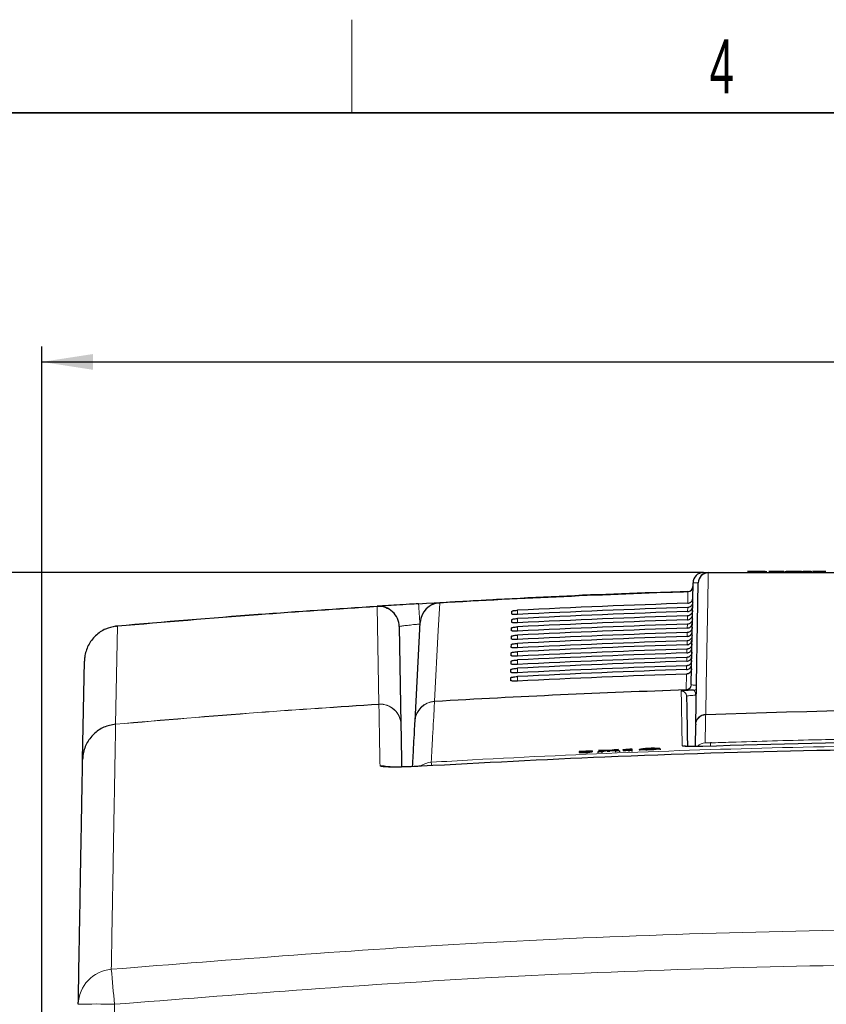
# Paper-space layout 'Blatt3' of a CAD drawing. Header units: millimetres. Extents: x 5 to 418, y 2 to 292.
# Tile 14 of 30: x 148 to 200, y 225 to 288. Entities that reach past the tile are written whole.
import ezdxf

# ---------------------------------------------------------------- set-up
doc = ezdxf.new("R2010")
doc.units = ezdxf.units.MM
doc.layers.add('SLD-0', color=7, linetype='Continuous')
doc.styles.add('SLDTEXTSTYLE0', font='TXT', dxfattribs={"width": 0.605})
doc.dimstyles.new('SLDDIMSTYLE4', dxfattribs={"dimtxt": 3.5, "dimasz": 3.302, "dimexe": 0, "dimexo": 0.0625, "dimgap": 0.875, "dimtad": 1, "dimlfac": 1.5, "dimrnd": 1e-09, "dimzin": 12, "dimdsep": 46, "dimtxsty": 'SLDTEXTSTYLE0', "dimsah": 1, "dimcen": 0.09, "dimadec": 0, "dimazin": 3, "dimtfac": 1, "dimtofl": 0, "dimtmove": 0, "dimatfit": 3, "dimfxl": 1, "dimfrac": 2, "dimtolj": 1, "dimtzin": 12, "dimarcsym": 0})

# ---------------------------------------------------------------- blocks, each defined once
blk = doc.blocks.new('_D_15')
at = {"layer": 'SLD-0', "color": 7}
for p, q in [((191.914, 252.827), (122.617, 252.827)), ((123.617, 252.827), (123.617, 132.894)), ((152.632, 132.894), (122.617, 132.894))]:
    blk.add_line(p, q, dxfattribs=at)
for points in [[(123.617, 252.827), (123.109, 249.525), (124.125, 249.525)], [(123.617, 132.894), (124.125, 136.196), (123.109, 136.196)]]:
    blk.add_solid(points, dxfattribs=at)
at = {"layer": 'SLD-0', "color": 7, "insert": (119.105, 186.845), "char_height": 3.5, "attachment_point": 1, "rotation": 90, "style": 'SLDTEXTSTYLE0'}
blk.add_mtext('179,9', dxfattribs=at)
blk = doc.blocks.new('_D_16')
at = {"layer": 'SLD-0', "color": 7}
for p, q in [((149.259, 135.56), (149.259, 267.42)), ((315.259, 135.56), (315.259, 267.42)), ((149.259, 266.42), (315.259, 266.42))]:
    blk.add_line(p, q, dxfattribs=at)
for points in [[(149.259, 266.42), (152.561, 265.912), (152.561, 266.928)], [(315.259, 266.42), (311.957, 266.928), (311.957, 265.912)]]:
    blk.add_solid(points, dxfattribs=at)
at = {"layer": 'SLD-0', "color": 7, "insert": (228.248, 270.931), "char_height": 3.5, "attachment_point": 1, "style": 'SLDTEXTSTYLE0'}
blk.add_mtext('249', dxfattribs=at)

psp = doc.layouts.new('Blatt3')

# ---------------------------------------------------------------- linework, layer by layer
at = {"color": 7, "linetype": 'Continuous', "lineweight": 25}
for p, q in [((194.9681, 252.8935), (194.7612, 252.8935)), ((195.6826, 252.8935), (194.9681, 252.8935)), ((195.8894, 252.8935), (195.6826, 252.8935)), ((195.8894, 252.8935), (196.0172, 252.8935)), ((197.15, 252.8935), (197.2243, 252.8935)), ((198.2399, 252.8935), (198.0518, 252.8935)), ((198.2399, 252.8935), (198.3527, 252.8935)), ((198.4843, 252.8935), (198.3527, 252.8935)), ((198.8702, 252.8935), (198.9085, 252.8935)), ((191.9138, 252.8268), (192.2481, 252.8268)), ((191.1326, 245.601), (191.2472, 252.1718)), ((191.4222, 243.0441), (191.5816, 252.1718)), ((179.5686, 250.1516), (179.5717, 250.3304)), ((179.5592, 249.6153), (179.5623, 249.7941)), ((172.3021, 249.3472), (172.4122, 243.042)), ((173.326, 243.2724), (173.6584, 249.6143)), ((179.5499, 249.0789), (179.553, 249.2577)), ((179.5405, 248.5426), (179.5436, 248.7213)), ((179.5311, 248.0062), (179.5343, 248.185)), ((179.5218, 247.4698), (179.5249, 247.6486)), ((151.8918, 240.7629), (152.0043, 247.1023)), ((179.5031, 246.3971), (179.5062, 246.5759)), ((179.5124, 246.9335), (179.5155, 247.1123)), ((179.4937, 245.8607), (179.4968, 246.0395)), ((191.3971, 241.6027), (191.4215, 243.0012)), ((191.4222, 243.0441), (191.4215, 243.0012)), ((185.8908, 241.3693), (186.1563, 241.4056)), ((186.4203, 241.416), (185.9341, 241.3496)), ((186.1563, 241.4056), (186.4203, 241.416)), ((186.4203, 241.416), (186.4228, 241.3519)), ((187.1019, 241.3408), (187.0993, 241.4202)), ((187.1685, 241.4454), (187.295, 241.4504)), ((187.295, 241.4504), (187.2984, 241.3485)), ((187.295, 241.4504), (187.2975, 241.3866)), ((187.7877, 241.4195), (187.7902, 241.3557)), ((188.4819, 241.4866), (188.4844, 241.4215)), ((189.0834, 241.4924), (188.8675, 241.4808)), ((188.9079, 241.4478), (189.1241, 241.4529)), ((189.0834, 241.4924), (189.085, 241.452)), ((189.1241, 241.4529), (189.1267, 241.3865)), ((192.4469, 241.8442), (192.3669, 241.8408)), ((184.743, 241.3212), (183.8969, 241.2879)), ((183.8969, 241.2879), (184.3215, 241.2558)), ((183.8969, 241.2879), (183.8995, 241.2215)), ((183.8995, 241.2215), (184.3242, 241.1894)), ((184.3215, 241.2558), (184.743, 241.3212)), ((184.3215, 241.2558), (184.3242, 241.1894)), ((184.3242, 241.1894), (184.7456, 241.2547)), ((184.743, 241.3212), (184.7456, 241.2547)), ((185.1076, 241.2624), (185.672, 241.3394)), ((185.3712, 241.2727), (185.1076, 241.2624)), ((185.1076, 241.2624), (185.1102, 241.1959)), ((185.1828, 241.3673), (185.443, 241.3775)), ((185.672, 241.3394), (185.1828, 241.3673)), ((185.1828, 241.3673), (185.1854, 241.3008)), ((185.195, 241.3003), (185.1854, 241.3008)), ((185.7325, 241.322), (185.3712, 241.2727)), ((185.3712, 241.2727), (185.3738, 241.207)), ((185.443, 241.3775), (185.7112, 241.3623)), ((185.8044, 241.3319), (185.807, 241.2672)), ((186.2416, 241.3069), (185.8675, 241.3283)), ((185.9341, 241.3496), (186.5022, 241.3172)), ((186.5022, 241.3172), (186.2416, 241.3069)), ((186.2416, 241.3069), (186.2442, 241.2429)), ((186.5022, 241.3172), (186.5047, 241.2535)), ((186.7462, 241.3912), (186.7458, 241.4033)), ((186.7462, 241.3912), (186.7487, 241.3277)), ((187.2984, 241.3485), (187.1019, 241.3408)), ((187.1019, 241.3408), (187.1044, 241.2773)), ((187.2984, 241.3485), (187.3009, 241.285))]:
    psp.add_line(p, q, dxfattribs=at)
at = {"color": 7, "linetype": 'Continuous', "lineweight": 18}
for p, q in [((190.9074, 250.8483), (190.9203, 251.5851)), ((190.9203, 251.5851), (190.9206, 251.5969)), ((191.2297, 251.166), (191.2295, 251.166)), ((170.9961, 244.3377), (170.8858, 250.6429)), ((174.9145, 250.8639), (174.9139, 250.8756)), ((179.9253, 250.1216), (179.9253, 250.3953)), ((190.8981, 250.3137), (190.9027, 250.5767)), ((179.9253, 249.5844), (179.9253, 249.8607)), ((190.8888, 249.7792), (190.8934, 250.0397)), ((154.1335, 249.3736), (154.021, 243.0515)), ((173.6324, 249.5098), (173.6376, 249.2166)), ((179.9253, 249.0473), (179.9253, 249.326)), ((190.8795, 249.2446), (190.884, 249.5026)), ((179.9253, 248.5102), (179.9253, 248.7914)), ((190.8609, 248.1755), (190.8653, 248.4284)), ((190.8702, 248.71), (190.8746, 248.9655)), ((179.9253, 247.973), (179.9253, 248.2568)), ((190.8515, 247.6409), (190.8559, 247.8914)), ((179.9253, 247.4359), (179.9253, 247.7222)), ((179.9253, 246.8988), (179.9253, 247.1875)), ((190.8422, 247.1063), (190.8465, 247.3543)), ((179.9253, 246.3617), (179.9253, 246.6529)), ((190.8329, 246.5717), (190.8372, 246.8172)), ((179.9253, 245.8245), (179.9253, 246.1183)), ((190.8103, 245.2766), (190.8278, 246.2801)), ((190.8121, 245.2658), (190.8103, 245.2766)), ((190.8205, 245.2548), (190.8121, 245.2658)), ((191.1326, 245.601), (191.1339, 245.5899)), ((191.1339, 245.5899), (191.1405, 245.5814)), ((170.9961, 244.3377), (170.9958, 244.3264)), ((174.579, 244.5106), (174.5808, 244.522)), ((192.0646, 243.6545), (192.0661, 243.676)), ((154.0187, 243.04), (154.0187, 243.0418)), ((154.021, 243.0515), (154.0206, 243.0439)), ((185.7325, 241.322), (185.7351, 241.2572)), ((185.8675, 241.3283), (185.8701, 241.2637)), ((153.9447, 224.9726), (153.3897, 193.6959))]:
    psp.add_line(p, q, dxfattribs=at)
at = {"color": 7, "linetype": 'Continuous', "lineweight": 18, "flags": 128}
for points in [[(192.2259, 252.8037), (192.2199, 252.4583), (192.1957, 251.0764), (192.0989, 245.5487), (192.0661, 243.676)], [(170.8851, 250.6546), (170.8851, 250.6544), (170.8851, 250.6538), (170.8852, 250.6529), (170.8853, 250.6516), (170.8854, 250.65), (170.8855, 250.648), (170.8856, 250.6456), (170.8858, 250.6429)], [(174.9145, 250.8639), (174.8959, 250.5086), (174.8211, 249.0875), (174.5808, 244.522)], [(191.4175, 244.9178), (191.412, 244.9812), (191.4016, 245.0419), (191.3867, 245.0979), (191.3679, 245.1469), (191.3459, 245.1872), (191.3215, 245.2174), (191.2955, 245.2362), (191.2689, 245.2431)], [(192.0646, 243.6545), (192.0631, 243.5714), (192.0573, 243.2389), (192.0329, 241.8485)], [(171.501, 240.3149), (171.334, 240.3493), (171.0653, 240.3596)]]:
    psp.add_lwpolyline(points, dxfattribs=at)
at = {"color": 7, "linetype": 'Continuous', "lineweight": 25}
for centre, radius, start, end in [((191.9138, 252.1602), 0.6667, 90, 179), ((192.2481, 252.1602), 0.6667, 90, 179), ((212.9253, -414.7065), 666.6667, 91.8915084, 93.2686177), ((190.9096, 251.9301), 0.3333, 271.891508, 359), ((170.969, 249.3239), 1.3333, 1, 93.6096), ((174.9899, 249.5445), 1.3333, 93.268618, 177), ((212.9253, -414.7065), 660.3314, 91.9183596, 93.3291212), ((212.9253, -347.1732), 591.1958, 87.9778569, 92.0221431)]:
    psp.add_arc(centre, radius, start, end, dxfattribs=at)
at = {"color": 7, "linetype": 'Continuous', "lineweight": 18}
for centre, radius, start, end in [((192.2354, 252.1496), 0.6542, 90.830954, 178.053141), ((192.2574, 252.7957), 0.0325, 106.556336, 165.709), ((212.9253, -414.7065), 666.6549, 91.8915722, 93.2686177), ((190.9111, 251.9167), 0.3317, 271.595857, 358.761046), ((170.9744, 249.3177), 1.3281, 1.270168, 93.823164), ((-142.1991, 231.1824), 316.3628, 3.321088, 3.558358), ((174.9822, 249.5397), 1.3259, 92.922787, 176.778589), ((212.9253, -414.7065), 660.3427, 91.9190537, 93.3289036), ((190.8009, 245.6081), 0.3317, 271.623052, 358.761196), ((190.8, 245.5997), 0.3341, 272.07739, 358.3284), ((190.8072, 245.5879), 0.3333, 272.274803, 358.885834), ((190.4985, 244.8497), 0.3333, 1.011817, 91.95839), ((171.0797, 242.9959), 1.3331, 1.009788, 93.607865), ((171.0844, 243.0126), 1.3281, 1.270114, 93.813807), ((174.656, 243.1798), 1.333, 93.31444, 176.990741), ((174.6498, 243.1979), 1.3258, 92.982173, 176.778888), ((212.9253, -347.1732), 591.2173, 87.9780764, 92.0219236), ((192.0873, 242.989), 0.6659, 91.956745, 178.948065), ((192.0761, 243.0219), 0.6542, 90.874316, 178.054079), ((190.5601, 241.3208), 0.3339, 64.350128, 91.951666), ((192.0563, 241.1819), 0.6671, 92.005529, 139.799222), ((109.3451, 238.7254), 83.0797, 2.001397, 2.148115), ((174.4505, 239.2583), 1.3348, 93.329768, 124.939554), ((162.3527, 239.6648), 12.0559, 3.434392, 4.405331), ((153.9317, 224.9224), 2.3205, 94.753302, 178.764544), ((-321.0411, 183.0126), 476.8355, 5.048377, 5.321334), ((152.7802, 192.1967), 32.7965, 87.965283, 92.041854)]:
    psp.add_arc(centre, radius, start, end, dxfattribs=at)
psp.add_ellipse((192.5806, 252.1602), major_axis=(1.3333, -0.0116), ratio=0.0087242, start_param=2.4177127, end_param=3.1415165, dxfattribs=at)
at = {"color": 7, "linetype": 'Continuous', "lineweight": 25}
for centre, major_axis, start_param, end_param in [((212.9253, -416.2654), (0, 667.4769), 0.0329928, 0.0494602), ((212.9253, -413.1555), (0, 664.0975), 0.0331679, 0.0497121), ((212.9253, -416.2642), (0, 666.9417), 0.0330333, 0.0494999), ((212.9253, -413.1567), (0, 663.5622), 0.0332088, 0.0497522), ((212.9253, -416.2629), (0, 666.4065), 0.0330738, 0.0495397), ((212.9253, -413.158), (0, 663.027), 0.0332497, 0.0497924), ((212.9253, -416.2617), (0, 665.8713), 0.0331144, 0.0495796), ((212.9253, -413.1592), (0, 662.4918), 0.0332907, 0.0498327), ((212.9253, -416.2604), (0, 665.3361), 0.0331551, 0.0496195), ((212.9253, -413.1605), (0, 661.9566), 0.0333318, 0.049873), ((212.9253, -416.2592), (0, 664.8009), 0.0331958, 0.0496595), ((212.9253, -413.1617), (0, 661.4214), 0.033373, 0.0499134), ((212.9253, -416.2579), (0, 664.2657), 0.0332366, 0.0496995), ((212.9253, -413.163), (0, 660.8862), 0.0334142, 0.0499539), ((212.9253, -416.2567), (0, 663.7304), 0.0332775, 0.0497396), ((212.9253, -413.1642), (0, 660.351), 0.0334555, 0.0499944), ((212.9253, -416.2554), (0, 663.1952), 0.0333184, 0.0497798), ((212.9253, -413.1655), (0, 659.8157), 0.0334968, 0.050035)]:
    psp.add_ellipse(centre, major_axis=major_axis, ratio=0.9999973, start_param=start_param, end_param=end_param, dxfattribs=at)
for points, knots in [([(196.6392, 252.8935), (196.56, 252.8935), (196.4018, 252.8935), (196.2247, 252.8935), (196.1436, 252.8935), (196.1371, 252.8935), (196.1339, 252.8935)], [0, 0, 0, 0, 0.2799521, 0.5586609, 0.7789943, 1, 1, 1, 1]), ([(197.1058, 252.8935), (197.0847, 252.8935), (197.0425, 252.8935), (196.8783, 252.8935), (196.7299, 252.8935), (196.6392, 252.8935)], [0, 0, 0, 0, 0.28061317, 0.56083289, 1, 1, 1, 1]), ([(197.6129, 252.8935), (197.5638, 252.8935), (197.466, 252.8935), (197.3443, 252.8935), (197.2721, 252.8935), (197.2654, 252.8935), (197.2621, 252.8935)], [0, 0, 0, 0, 0.2808155, 0.5596902, 0.7796958, 1, 1, 1, 1]), ([(197.9954, 252.8935), (197.9313, 252.8935), (197.8167, 252.8935), (197.6752, 252.8935), (197.6129, 252.8935)], [0, 0, 0, 0, 0.5599714, 1, 1, 1, 1]), ([(198.0518, 252.8935), (198.0369, 252.8935), (198.0102, 252.8935), (198, 252.8935), (197.9954, 252.8935)], [0, 0, 0, 0, 0.5596973, 1, 1, 1, 1]), ([(198.7279, 252.8935), (198.6983, 252.8935), (198.6393, 252.8935), (198.5545, 252.8935), (198.4734, 252.8935), (198.4798, 252.8935), (198.4843, 252.8935)], [0, 0, 0, 0, 0.1874327, 0.3738211, 0.5594622, 1, 1, 1, 1]), ([(198.8604, 252.8935), (198.8359, 252.8935), (198.7921, 252.8935), (198.7475, 252.8935), (198.7279, 252.8935)], [0, 0, 0, 0, 0.5600783, 1, 1, 1, 1]), ([(199.3995, 252.8935), (199.3401, 252.8935), (199.2217, 252.8935), (199.0698, 252.8935), (198.985, 252.8935), (198.9646, 252.8935), (198.9544, 252.8935)], [0, 0, 0, 0, 0.2807392, 0.5592969, 0.7793109, 1, 1, 1, 1]), ([(199.8194, 252.8935), (199.8103, 252.8935), (199.7922, 252.8935), (199.6348, 252.8935), (199.4888, 252.8935), (199.3995, 252.8935)], [0, 0, 0, 0, 0.279926, 0.5600378, 1, 1, 1, 1]), ([(192.2481, 252.8268), (195.695, 252.8268), (202.603, 252.8268), (212.9854, 252.8268), (223.3443, 252.8268), (230.1785, 252.8268), (233.6026, 252.8268)], [0, 0, 0, 0, 0.2508222, 0.5026819, 0.7508343, 1, 1, 1, 1]), ([(173.5538, 250.8176), (178.9223, 251.1297), (184.7191, 251.4667), (190.5232, 251.5937), (190.9522, 251.6031)], [0, 0, 0, 0, 0.9261009, 1, 1, 1, 1]), ([(190.9074, 250.8483), (190.9446, 250.8532), (191.0189, 250.863), (191.1165, 250.9236), (191.1893, 251.0104), (191.2229, 251.0971), (191.228, 251.1502), (191.2295, 251.166)], [0, 0, 0, 0, 0.225254, 0.4504807, 0.6764687, 0.9039241, 1, 1, 1, 1]), ([(154.1316, 249.3851), (157.1533, 249.6421), (162.734, 250.1167), (168.3226, 250.4855), (170.8851, 250.6546)], [0, 0, 0, 0, 0.5414736, 1, 1, 1, 1]), ([(170.8858, 250.6429), (168.3233, 250.4738), (162.7352, 250.1051), (157.1549, 249.6305), (154.1335, 249.3736)], [0, 0, 0, 0, 0.458552, 1, 1, 1, 1]), ([(173.5538, 250.8176), (173.3572, 250.8059), (172.8613, 250.7765), (172.1109, 250.7309), (171.4338, 250.689), (170.9736, 250.6602), (170.9146, 250.6564), (170.8851, 250.6546)], [0, 0, 0, 0, 0.1412667, 0.3563819, 0.5711623, 0.7856219, 1, 1, 1, 1]), ([(179.5717, 250.3304), (179.5724, 250.3325), (179.5748, 250.3401), (179.605, 250.354), (179.678, 250.3708), (179.7798, 250.3848), (179.8678, 250.3922), (179.9165, 250.3948), (179.9253, 250.3953)], [0, 0, 0, 0, 0.0850535, 0.30199052, 0.51961151, 0.73676938, 0.95223374, 1, 1, 1, 1]), ([(191.2158, 250.3707), (191.2114, 250.3326), (191.2026, 250.2563), (191.1423, 250.1556), (191.0551, 250.0808), (190.9662, 250.0457), (190.9111, 250.0411), (190.8934, 250.0397)], [0, 0, 0, 0, 0.2249182, 0.4498771, 0.6736383, 0.8949613, 1, 1, 1, 1]), ([(190.8981, 250.3137), (190.9353, 250.3186), (191.0096, 250.3284), (191.1072, 250.389), (191.1799, 250.4759), (191.2151, 250.5663), (191.2192, 250.6235), (191.2206, 250.6433)], [0, 0, 0, 0, 0.2200079, 0.4399891, 0.6607138, 0.8828719, 1, 1, 1, 1]), ([(191.2252, 250.9078), (191.2208, 250.8697), (191.2119, 250.7933), (191.1517, 250.6926), (191.0645, 250.6179), (190.9756, 250.5827), (190.9205, 250.5782), (190.9027, 250.5767)], [0, 0, 0, 0, 0.2249122, 0.4498651, 0.6736204, 0.8949376, 1, 1, 1, 1]), ([(179.5623, 249.7941), (179.5631, 249.7963), (179.5657, 249.8042), (179.5974, 249.8186), (179.6729, 249.8357), (179.7778, 249.8501), (179.8676, 249.8576), (179.9169, 249.8602), (179.9253, 249.8607)], [0, 0, 0, 0, 0.08853685, 0.30549419, 0.52312074, 0.74026227, 0.95569578, 1, 1, 1, 1]), ([(179.9253, 250.1216), (179.91, 250.1209), (179.8551, 250.1184), (179.7628, 250.1177), (179.6652, 250.1224), (179.5966, 250.1322), (179.5706, 250.143), (179.569, 250.1499), (179.5686, 250.1516)], [0, 0, 0, 0, 0.0819832, 0.2941466, 0.5056511, 0.7175519, 0.931033, 1, 1, 1, 1]), ([(191.2064, 249.8337), (191.202, 249.7955), (191.1932, 249.7192), (191.1329, 249.6185), (191.0457, 249.5437), (190.9568, 249.5086), (190.9017, 249.504), (190.884, 249.5026)], [0, 0, 0, 0, 0.2249241, 0.449889, 0.6736562, 0.8949851, 1, 1, 1, 1]), ([(190.8888, 249.7792), (190.926, 249.7841), (191.0003, 249.7939), (191.0979, 249.8544), (191.1706, 249.9413), (191.2058, 250.0317), (191.2098, 250.0889), (191.2112, 250.1087)], [0, 0, 0, 0, 0.2200138, 0.4400009, 0.6607316, 0.8828958, 1, 1, 1, 1]), ([(154.0164, 249.372), (153.7978, 249.3227), (153.3231, 249.2155), (152.696, 248.7781), (152.219, 248.1429), (152.035, 247.5517), (152.0064, 247.2004), (152.0045, 247.1095), (152.0043, 247.1023)], [0, 0, 0, 0, 0.2028755, 0.4405312, 0.6784807, 0.916947, 0.9934265, 1, 1, 1, 1]), ([(154.0164, 249.372), (154.0526, 249.3766), (154.091, 249.3815), (154.1295, 249.3849), (154.1316, 249.3851)], [0, 0, 0, 0, 0.94558801, 1, 1, 1, 1]), ([(154.1335, 249.3736), (154.1314, 249.3736), (154.0923, 249.374), (154.0533, 249.373), (154.0164, 249.372)], [0, 0, 0, 0, 0.0537687, 1, 1, 1, 1]), ([(179.9253, 249.0473), (179.9079, 249.0465), (179.8489, 249.0439), (179.7508, 249.0433), (179.6488, 249.0484), (179.5777, 249.0589), (179.5517, 249.0702), (179.5502, 249.0773), (179.5499, 249.0789)], [0, 0, 0, 0, 0.0885636, 0.3006931, 0.5121907, 0.724124, 0.9376639, 1, 1, 1, 1]), ([(179.553, 249.2577), (179.5538, 249.2601), (179.5566, 249.2683), (179.5899, 249.2832), (179.6678, 249.3007), (179.7758, 249.3154), (179.8674, 249.323), (179.9174, 249.3256), (179.9253, 249.326)], [0, 0, 0, 0, 0.0918409, 0.3088174, 0.5264491, 0.7435751, 0.9589796, 1, 1, 1, 1]), ([(179.9253, 249.5844), (179.909, 249.5837), (179.852, 249.5812), (179.7568, 249.5805), (179.657, 249.5854), (179.5871, 249.5956), (179.5611, 249.6066), (179.5596, 249.6136), (179.5592, 249.6153)], [0, 0, 0, 0, 0.08535942, 0.29750523, 0.50900587, 0.7209231, 0.93443429, 1, 1, 1, 1]), ([(190.8702, 248.71), (190.9073, 248.7149), (190.9817, 248.7248), (191.0792, 248.7853), (191.1519, 248.8722), (191.1872, 248.9626), (191.1912, 249.0198), (191.1926, 249.0396)], [0, 0, 0, 0, 0.2200256, 0.4400245, 0.6607672, 0.8829435, 1, 1, 1, 1]), ([(191.1971, 249.2966), (191.1926, 249.2584), (191.1838, 249.1821), (191.1236, 249.0814), (191.0363, 249.0067), (190.9475, 248.9715), (190.8924, 248.967), (190.8746, 248.9655)], [0, 0, 0, 0, 0.2249301, 0.449901, 0.6736741, 0.8950089, 1, 1, 1, 1]), ([(190.8795, 249.2446), (190.9167, 249.2495), (190.991, 249.2593), (191.0885, 249.3199), (191.1612, 249.4068), (191.1965, 249.4972), (191.2005, 249.5544), (191.2019, 249.5741)], [0, 0, 0, 0, 0.2200197, 0.4400127, 0.6607494, 0.8829196, 1, 1, 1, 1]), ([(179.9253, 248.5102), (179.9069, 248.5094), (179.8457, 248.5067), (179.7448, 248.5061), (179.6406, 248.5114), (179.5682, 248.5222), (179.5423, 248.5338), (179.5408, 248.541), (179.5405, 248.5426)], [0, 0, 0, 0, 0.0916086, 0.3037232, 0.5152183, 0.7271671, 0.9407346, 1, 1, 1, 1]), ([(179.5436, 248.7213), (179.5445, 248.7239), (179.5475, 248.7323), (179.5824, 248.7477), (179.6628, 248.7657), (179.7738, 248.7807), (179.8672, 248.7884), (179.9178, 248.791), (179.9253, 248.7914)], [0, 0, 0, 0, 0.09497923, 0.31197387, 0.5296104, 0.74672165, 0.96209856, 1, 1, 1, 1]), ([(190.8609, 248.1755), (190.898, 248.1804), (190.9724, 248.1902), (191.0699, 248.2508), (191.1426, 248.3377), (191.1778, 248.428), (191.1819, 248.4853), (191.1832, 248.505)], [0, 0, 0, 0, 0.2200315, 0.4400364, 0.6607851, 0.8829674, 1, 1, 1, 1]), ([(191.1877, 248.7595), (191.1833, 248.7214), (191.1744, 248.6451), (191.1142, 248.5444), (191.027, 248.4696), (190.9381, 248.4344), (190.883, 248.4299), (190.8653, 248.4284)], [0, 0, 0, 0, 0.2249361, 0.4499129, 0.673692, 0.8950327, 1, 1, 1, 1]), ([(179.9253, 247.973), (179.9058, 247.9722), (179.8426, 247.9694), (179.7388, 247.9689), (179.6324, 247.9744), (179.5588, 247.9856), (179.5328, 247.9973), (179.5314, 248.0047), (179.5311, 248.0062)], [0, 0, 0, 0, 0.0945061, 0.3066068, 0.5181, 0.730064, 0.9436579, 1, 1, 1, 1]), ([(179.5343, 248.185), (179.5352, 248.1877), (179.5384, 248.1964), (179.5749, 248.2123), (179.6577, 248.2307), (179.7718, 248.246), (179.867, 248.2538), (179.9182, 248.2564), (179.9253, 248.2568)], [0, 0, 0, 0, 0.097964, 0.3149759, 0.5326169, 0.7497141, 0.965065, 1, 1, 1, 1]), ([(190.8515, 247.6409), (190.8887, 247.6458), (190.963, 247.6556), (191.0606, 247.7162), (191.1333, 247.8031), (191.1685, 247.8935), (191.1725, 247.9507), (191.1739, 247.9704)], [0, 0, 0, 0, 0.2200375, 0.4400482, 0.660803, 0.8829914, 1, 1, 1, 1]), ([(191.1783, 248.2225), (191.1739, 248.1843), (191.1651, 248.108), (191.1048, 248.0073), (191.0176, 247.9325), (190.9287, 247.8974), (190.8736, 247.8928), (190.8559, 247.8914)], [0, 0, 0, 0, 0.2249421, 0.449925, 0.67371, 0.8950566, 1, 1, 1, 1]), ([(179.5155, 247.1123), (179.5167, 247.1153), (179.5202, 247.1246), (179.5598, 247.1414), (179.6476, 247.1606), (179.7678, 247.1766), (179.8665, 247.1845), (179.919, 247.1872), (179.9253, 247.1875)], [0, 0, 0, 0, 0.1035163, 0.3205598, 0.538209, 0.7552801, 0.970583, 1, 1, 1, 1]), ([(179.9253, 247.4359), (179.9048, 247.435), (179.8395, 247.4322), (179.7328, 247.4317), (179.6243, 247.4374), (179.5493, 247.4489), (179.5234, 247.4609), (179.522, 247.4683), (179.5218, 247.4698)], [0, 0, 0, 0, 0.09726656, 0.30935445, 0.52084616, 0.73282487, 0.94644412, 1, 1, 1, 1]), ([(179.5249, 247.6486), (179.5259, 247.6515), (179.5293, 247.6605), (179.5673, 247.6768), (179.6527, 247.6956), (179.7698, 247.7113), (179.8668, 247.7191), (179.9186, 247.7218), (179.9253, 247.7222)], [0, 0, 0, 0, 0.1008064, 0.3178345, 0.5354797, 0.7525636, 0.9678898, 1, 1, 1, 1]), ([(191.1596, 247.1483), (191.1551, 247.1101), (191.1463, 247.0338), (191.0861, 246.9331), (190.9988, 246.8584), (190.91, 246.8232), (190.8549, 246.8187), (190.8372, 246.8172)], [0, 0, 0, 0, 0.2249541, 0.449949, 0.673746, 0.8951044, 1, 1, 1, 1]), ([(190.8422, 247.1063), (190.8794, 247.1112), (190.9537, 247.1211), (191.0513, 247.1816), (191.1239, 247.2685), (191.1592, 247.3589), (191.1632, 247.4161), (191.1646, 247.4359)], [0, 0, 0, 0, 0.2200434, 0.4400601, 0.6608209, 0.8830154, 1, 1, 1, 1]), ([(191.1689, 247.6854), (191.1645, 247.6472), (191.1557, 247.5709), (191.0954, 247.4702), (191.0082, 247.3955), (190.9194, 247.3603), (190.8643, 247.3558), (190.8465, 247.3543)], [0, 0, 0, 0, 0.2249481, 0.449937, 0.673728, 0.8950805, 1, 1, 1, 1]), ([(179.5062, 246.5759), (179.5074, 246.579), (179.5111, 246.5887), (179.5523, 246.6059), (179.6426, 246.6256), (179.7658, 246.6419), (179.8663, 246.6499), (179.9195, 246.6526), (179.9253, 246.6529)], [0, 0, 0, 0, 0.1061028, 0.323161, 0.5408139, 0.7578729, 0.9731535, 1, 1, 1, 1]), ([(179.9253, 246.8988), (179.9038, 246.8978), (179.8363, 246.8949), (179.7268, 246.8945), (179.6161, 246.9004), (179.5399, 246.9122), (179.5139, 246.9245), (179.5127, 246.932), (179.5124, 246.9335)], [0, 0, 0, 0, 0.0998996, 0.3119756, 0.5234662, 0.7354592, 0.9491028, 1, 1, 1, 1]), ([(191.1502, 246.6112), (191.1458, 246.5731), (191.1369, 246.4968), (191.0767, 246.396), (190.9895, 246.3213), (190.9006, 246.2861), (190.8455, 246.2816), (190.8278, 246.2801)], [0, 0, 0, 0, 0.2249602, 0.4499611, 0.6737641, 0.8951284, 1, 1, 1, 1]), ([(190.8329, 246.5717), (190.8701, 246.5767), (190.9444, 246.5865), (191.0419, 246.6471), (191.1146, 246.734), (191.1498, 246.8243), (191.1539, 246.8816), (191.1552, 246.9013)], [0, 0, 0, 0, 0.22004937, 0.44007205, 0.66083888, 0.88303949, 1, 1, 1, 1]), ([(179.9253, 245.8245), (179.9017, 245.8235), (179.8301, 245.8204), (179.7148, 245.8201), (179.5998, 245.8264), (179.521, 245.8389), (179.4951, 245.8516), (179.4939, 245.8594), (179.4937, 245.8607)], [0, 0, 0, 0, 0.1048171, 0.3168719, 0.5283614, 0.7403818, 0.9540709, 1, 1, 1, 1]), ([(179.4968, 246.0395), (179.4981, 246.0428), (179.502, 246.0527), (179.5448, 246.0705), (179.6375, 246.0905), (179.7638, 246.1072), (179.8661, 246.1152), (179.9199, 246.118), (179.9253, 246.1183)], [0, 0, 0, 0, 0.1085743, 0.3256464, 0.5433028, 0.7603502, 0.9756098, 1, 1, 1, 1]), ([(179.9253, 246.3617), (179.9027, 246.3607), (179.8332, 246.3576), (179.7208, 246.3573), (179.6079, 246.3634), (179.5305, 246.3755), (179.5045, 246.3881), (179.5033, 246.3957), (179.5031, 246.3971)], [0, 0, 0, 0, 0.1024138, 0.3144788, 0.5259687, 0.7379756, 0.9516424, 1, 1, 1, 1]), ([(191.2689, 245.2431), (191.1587, 245.2433), (190.9295, 245.2436), (190.8577, 245.251), (190.8205, 245.2548)], [0, 0, 0, 0, 0.4810346, 1, 1, 1, 1]), ([(190.8317, 244.8556), (190.8389, 244.4442), (190.8523, 243.6765), (190.877, 242.2659), (190.8884, 241.6113)], [0, 0, 0, 0, 0.5359368, 1, 1, 1, 1]), ([(154.0187, 243.0418), (153.7599, 242.9931), (153.2422, 242.8957), (152.5826, 242.4348), (152.1058, 241.8005), (151.9226, 241.2113), (151.8939, 240.8611), (151.892, 240.7709), (151.8918, 240.7629)], [0, 0, 0, 0, 0.2298925, 0.4597782, 0.6898502, 0.9202494, 0.9929388, 1, 1, 1, 1]), ([(172.4126, 243.0194), (172.4179, 242.7131), (172.428, 242.1353), (172.4452, 241.152), (172.4577, 240.4347), (172.4603, 240.2849)], [0, 0, 0, 0, 0.4715934, 0.8896667, 1, 1, 1, 1]), ([(173.1707, 240.3082), (173.1966, 240.8031), (173.2666, 242.1393), (173.3024, 242.8207), (173.3248, 243.2498)], [0, 0, 0, 0, 0.3703492, 1, 1, 1, 1]), ([(252.1134, 240.3344), (248.1728, 240.5454), (239.6753, 241.0004), (226.607, 241.3865), (212.9198, 241.5307), (199.2353, 241.3852), (186.1725, 240.9985), (177.6778, 240.5439), (173.7373, 240.333)], [0, 0, 0, 0, 0.1509637, 0.3255339, 0.5001042, 0.674574, 0.8490439, 1, 1, 1, 1]), ([(186.7458, 241.4033), (186.8413, 241.4106), (187.0117, 241.4237), (187.1206, 241.4388), (187.1685, 241.4454)], [0, 0, 0, 0, 0.5604274, 1, 1, 1, 1]), ([(187.0993, 241.4202), (187.0387, 241.4144), (186.9304, 241.4041), (186.8025, 241.3952), (186.7462, 241.3912)], [0, 0, 0, 0, 0.5596859, 1, 1, 1, 1]), ([(187.7877, 241.4195), (187.7957, 241.4272), (187.8117, 241.4425), (187.9818, 241.4672), (188.2322, 241.4869), (188.4053, 241.4948), (188.4919, 241.4987)], [0, 0, 0, 0, 0.28049248, 0.55956971, 0.77961533, 1, 1, 1, 1]), ([(188.4997, 241.3944), (188.3849, 241.3905), (188.1559, 241.3826), (187.9134, 241.3886), (187.8072, 241.4025), (187.7942, 241.4138), (187.7877, 241.4195)], [0, 0, 0, 0, 0.2799551, 0.5580876, 0.7789116, 1, 1, 1, 1]), ([(188.4819, 241.4866), (188.4277, 241.4842), (188.3196, 241.4795), (188.1752, 241.4683), (188.0269, 241.4499), (188.0133, 241.4371), (188.0038, 241.4281)], [0, 0, 0, 0, 0.1872234, 0.3739058, 0.5607363, 1, 1, 1, 1]), ([(188.0038, 241.4281), (188.0083, 241.4228), (188.0172, 241.4122), (188.1069, 241.4011), (188.285, 241.3993), (188.4143, 241.4033), (188.4791, 241.4054)], [0, 0, 0, 0, 0.281245, 0.5607156, 0.780138, 1, 1, 1, 1]), ([(188.4845, 241.4201), (188.4299, 241.4177), (188.3209, 241.413), (188.183, 241.4019), (188.0921, 241.3926), (188.081, 241.3881), (188.0795, 241.3875)], [0, 0, 0, 0, 0.3178588, 0.6347989, 0.9519906, 1, 1, 1, 1]), ([(188.4791, 241.4054), (188.5379, 241.4081), (188.6556, 241.4135), (188.8345, 241.4292), (188.8801, 241.4407), (188.9079, 241.4478)], [0, 0, 0, 0, 0.2807112, 0.5609046, 1, 1, 1, 1]), ([(188.8675, 241.4808), (188.8505, 241.4833), (188.8165, 241.4883), (188.7212, 241.4918), (188.601, 241.4908), (188.5216, 241.488), (188.4819, 241.4866)], [0, 0, 0, 0, 0.2805533, 0.5597389, 0.7796538, 1, 1, 1, 1]), ([(188.4919, 241.4987), (188.567, 241.5013), (188.717, 241.5065), (188.9012, 241.5063), (189.0245, 241.5011), (189.0638, 241.4953), (189.0834, 241.4924)], [0, 0, 0, 0, 0.2800806, 0.5594487, 0.7795488, 1, 1, 1, 1]), ([(189.1241, 241.4529), (189.0989, 241.4467), (189.0485, 241.4343), (188.8871, 241.4166), (188.6932, 241.4029), (188.5642, 241.3972), (188.4997, 241.3944)], [0, 0, 0, 0, 0.2802563, 0.5595462, 0.7795894, 1, 1, 1, 1]), ([(191.8816, 241.6123), (191.8752, 241.6121), (191.7102, 241.6059), (191.3811, 241.6008), (190.9894, 241.6042), (190.7726, 241.6144), (190.68, 241.6263), (190.6799, 241.6263), (190.6798, 241.6263)], [0, 0, 0, 0, 0.01139426, 0.29064305, 0.57280672, 0.80944565, 0.93699822, 1, 1, 1, 1]), ([(207.7907, 241.9097), (207.1689, 241.9105), (201.8647, 241.9173), (196.5624, 241.7549), (191.8816, 241.6115)], [0, 0, 0, 0, 0.1172367, 1, 1, 1, 1]), ([(185.7112, 241.3623), (185.7285, 241.3612), (185.7525, 241.3597), (185.7821, 241.3577), (185.7881, 241.3564), (185.791, 241.3557)], [0, 0, 0, 0, 0.5612769, 0.7817626, 1, 1, 1, 1]), ([(185.8044, 241.3319), (185.7909, 241.33), (185.7668, 241.3268), (185.743, 241.3235), (185.7325, 241.322)], [0, 0, 0, 0, 0.5600016, 1, 1, 1, 1]), ([(185.791, 241.3557), (185.8096, 241.3582), (185.8428, 241.3628), (185.8761, 241.3673), (185.8908, 241.3693)], [0, 0, 0, 0, 0.5599999, 1, 1, 1, 1]), ([(185.8675, 241.3283), (185.8557, 241.3289), (185.8346, 241.3301), (185.8136, 241.3313), (185.8044, 241.3319)], [0, 0, 0, 0, 0.5599998, 1, 1, 1, 1]), ([(187.1019, 241.3537), (187.0413, 241.3479), (186.933, 241.3377), (186.8052, 241.3287), (186.7488, 241.3248)], [0, 0, 0, 0, 0.5596859, 1, 1, 1, 1]), ([(151.6117, 224.9724), (151.6389, 226.5084), (151.6867, 229.2018), (151.7431, 232.3818), (151.7875, 234.8806), (151.8246, 236.972), (151.8544, 238.6535), (151.8776, 239.9598), (151.8871, 240.4952), (151.8918, 240.7629)], [0, 0, 0, 0, 0.1814894, 0.3182486, 0.4550077, 0.5917253, 0.7284429, 0.8642214, 1, 1, 1, 1]), ([(173.7376, 240.3369), (173.5146, 240.3248), (173.051, 240.2996), (172.4044, 240.2808), (171.887, 240.2795), (171.5963, 240.2882), (171.4748, 240.3017), (171.4883, 240.2994), (171.4908, 240.299)], [0, 0, 0, 0, 0.2112673, 0.4392692, 0.6640823, 0.8465414, 0.9719913, 1, 1, 1, 1])]:
    psp.add_open_spline(points, degree=3, knots=knots, dxfattribs=at)
at = {"color": 7, "linetype": 'Continuous', "lineweight": 18}
for points, knots in [([(233.6248, 252.8037), (230.2041, 252.8038), (223.3629, 252.8041), (215.3164, 252.8041), (208.3934, 252.8041), (202.5908, 252.804), (196.8137, 252.8039), (193.3668, 252.8038), (192.2259, 252.8037)], [0, 0, 0, 0, 0.2486467, 0.497289, 0.5811431, 0.7490357, 0.9169292, 1, 1, 1, 1]), ([(172.3021, 249.3472), (172.3168, 249.3514), (172.3462, 249.3598), (172.5755, 249.3916), (172.913, 249.4327), (173.287, 249.4744), (173.5344, 249.4998), (173.6324, 249.5098)], [0, 0, 0, 0, 0.21427, 0.4287754, 0.6436592, 0.858804, 1, 1, 1, 1]), ([(190.4871, 245.1828), (190.5018, 245.1876), (190.5312, 245.1971), (190.7617, 245.2161), (191.0308, 245.2319), (191.2167, 245.2407), (191.2689, 245.2431)], [0, 0, 0, 0, 0.2949123, 0.5898446, 0.8848018, 1, 1, 1, 1]), ([(191.1405, 245.5814), (191.169, 245.577), (191.2197, 245.569), (191.3911, 245.5687), (191.4663, 245.5686)], [0, 0, 0, 0, 0.560985, 1, 1, 1, 1]), ([(191.2689, 245.2431), (191.3064, 245.2464), (191.3728, 245.2522), (191.4344, 245.2713), (191.4613, 245.2796)], [0, 0, 0, 0, 0.5638041, 1, 1, 1, 1]), ([(190.5487, 241.6545), (190.5485, 241.6689), (190.5472, 241.7408), (190.542, 242.0388), (190.5223, 243.1697), (190.5018, 244.3442), (190.4906, 244.9852), (190.4871, 245.1828)], [0, 0, 0, 0, 0.0088087, 0.0440433, 0.1849823, 0.7487663, 1, 1, 1, 1]), ([(191.4175, 244.9178), (191.3783, 244.9154), (191.239, 244.9071), (191.0374, 244.8914), (190.8647, 244.8717), (190.8427, 244.861), (190.8317, 244.8556)], [0, 0, 0, 0, 0.1151457, 0.4100518, 0.7050246, 1, 1, 1, 1]), ([(170.9958, 244.3264), (168.3959, 244.1552), (162.7327, 243.7822), (157.0776, 243.3005), (154.0187, 243.04)], [0, 0, 0, 0, 0.4590772, 1, 1, 1, 1]), ([(154.021, 243.0515), (157.0789, 243.3119), (162.7333, 243.7936), (168.3958, 244.1665), (170.9961, 244.3377)], [0, 0, 0, 0, 0.5408011, 1, 1, 1, 1]), ([(171.0653, 240.3596), (171.0551, 240.9418), (171.0347, 242.1063), (171.011, 243.4556), (171.0011, 244.0247), (170.9958, 244.3264)], [0, 0, 0, 0, 0.3196707, 0.6394063, 1, 1, 1, 1]), ([(174.579, 244.5106), (174.5776, 244.4858), (174.5711, 244.3619), (174.5402, 243.7727), (174.4798, 242.6236), (174.4026, 241.1548), (174.3729, 240.5909)], [0, 0, 0, 0, 0.0322876, 0.1614382, 0.6780666, 1, 1, 1, 1]), ([(154.0187, 243.04), (154.014, 242.7723), (154.0045, 242.2371), (153.9814, 240.9307), (153.9517, 239.2494), (153.9147, 237.1554), (153.8705, 234.6534), (153.8142, 231.4696), (153.7665, 228.7728), (153.7394, 227.2349)], [0, 0, 0, 0, 0.1354201, 0.2708403, 0.4076924, 0.5445446, 0.6814383, 0.818332, 1, 1, 1, 1]), ([(192.3664, 241.8394), (192.8106, 241.8546), (195.0316, 241.9306), (198.6115, 242.0324), (201.7478, 242.0911), (203.1066, 242.1166)], [0, 0, 0, 0, 0.1241023, 0.6205161, 1, 1, 1, 1]), ([(174.3729, 240.5909), (175.2603, 240.6421), (179.6975, 240.8983), (191.246, 241.4357), (209.0317, 241.8244), (230.3077, 241.6426), (244.4466, 240.9402), (251.4778, 240.5909)], [0, 0, 0, 0, 0.03456624, 0.17283554, 0.44954959, 0.72626364, 1, 1, 1, 1]), ([(191.8816, 241.6115), (191.7317, 241.6077), (191.4319, 241.6), (191.0324, 241.6019), (190.7309, 241.6139), (190.5716, 241.6329), (190.5552, 241.6484), (190.5487, 241.6545)], [0, 0, 0, 0, 0.2149218, 0.4298257, 0.6447637, 0.8597292, 1, 1, 1, 1]), ([(192.0329, 241.8485), (192.0366, 241.8463), (192.0439, 241.8419), (192.1013, 241.8377), (192.1858, 241.8359), (192.2796, 241.8367), (192.3416, 241.8387), (192.3664, 241.8394)], [0, 0, 0, 0, 0.2147505, 0.4295793, 0.6438148, 0.8575512, 1, 1, 1, 1]), ([(171.0653, 240.3596), (171.0787, 240.3465), (171.1123, 240.3138), (171.4345, 240.2809), (172.0386, 240.2703), (172.8384, 240.2862), (173.4377, 240.3174), (173.7373, 240.333)], [0, 0, 0, 0, 0.1425574, 0.3566686, 0.5708961, 0.785425, 1, 1, 1, 1]), ([(153.7394, 227.2349), (161.592, 227.8577), (174.005, 228.8423), (191.0173, 229.5522), (204.7372, 229.8675), (218.461, 229.8939), (232.1824, 229.6398), (245.8958, 229.1024), (255.0289, 228.5553), (259.592, 228.2344), (259.592, 228.2344)], [0, 0, 0, 0, 0.2229873, 0.3524885, 0.4819898, 0.611491, 0.7409922, 0.870496, 0.9999996, 1, 1, 1, 1]), ([(259.4301, 225.9686), (254.8809, 226.2612), (245.7825, 226.8464), (232.1156, 227.3659), (218.442, 227.6234), (204.7655, 227.596), (191.0932, 227.282), (174.1399, 226.5744), (161.77, 225.5933), (153.9447, 224.9726)], [0, 0, 0, 0, 0.1295027, 0.2590054, 0.3885077, 0.51801, 0.6475123, 0.7770145, 1, 1, 1, 1])]:
    psp.add_open_spline(points, degree=3, knots=knots, dxfattribs=at)
at = {"layer": 'SLD-0', "lineweight": 18}
psp.add_line((169.25, 282.5), (169.25, 288.5), dxfattribs=at)
at = {"layer": 'SLD-0', "lineweight": 35}
psp.add_line((408, 282.5), (26, 282.5), dxfattribs=at)

# ---------------------------------------------------------------- texts
at = {"layer": 'SLD-0', "insert": (193.1027, 287.243), "char_height": 3.5, "attachment_point": 2, "style": 'SLDTEXTSTYLE0'}
psp.add_mtext('4', dxfattribs=at)

# ---------------------------------------------------------------- dimensions: what is measured, and where the dimension line sits
at = {"layer": 'SLD-0', "color": 7}
dim = psp.add_linear_dim(base=(315.2587, 266.4195), p1=(149.2587, 135.5602), p2=(315.2587, 135.5602), dimstyle='SLDDIMSTYLE4', dxfattribs=at)
dim.commit()
dim.dimension.update_dxf_attribs({"geometry": '_D_16', "text_midpoint": (232.2587, 266.4195), "dimtype": 160})
dim = psp.add_linear_dim(base=(123.6172, 132.8935), p1=(191.9138, 252.8268), p2=(152.6323, 132.8935), angle=90, dimstyle='SLDDIMSTYLE4', dxfattribs=at)
dim.commit()
dim.dimension.update_dxf_attribs({"geometry": '_D_15', "text_midpoint": (123.6172, 192.8602), "dimtype": 160})

doc.saveas('drawing.dxf')
